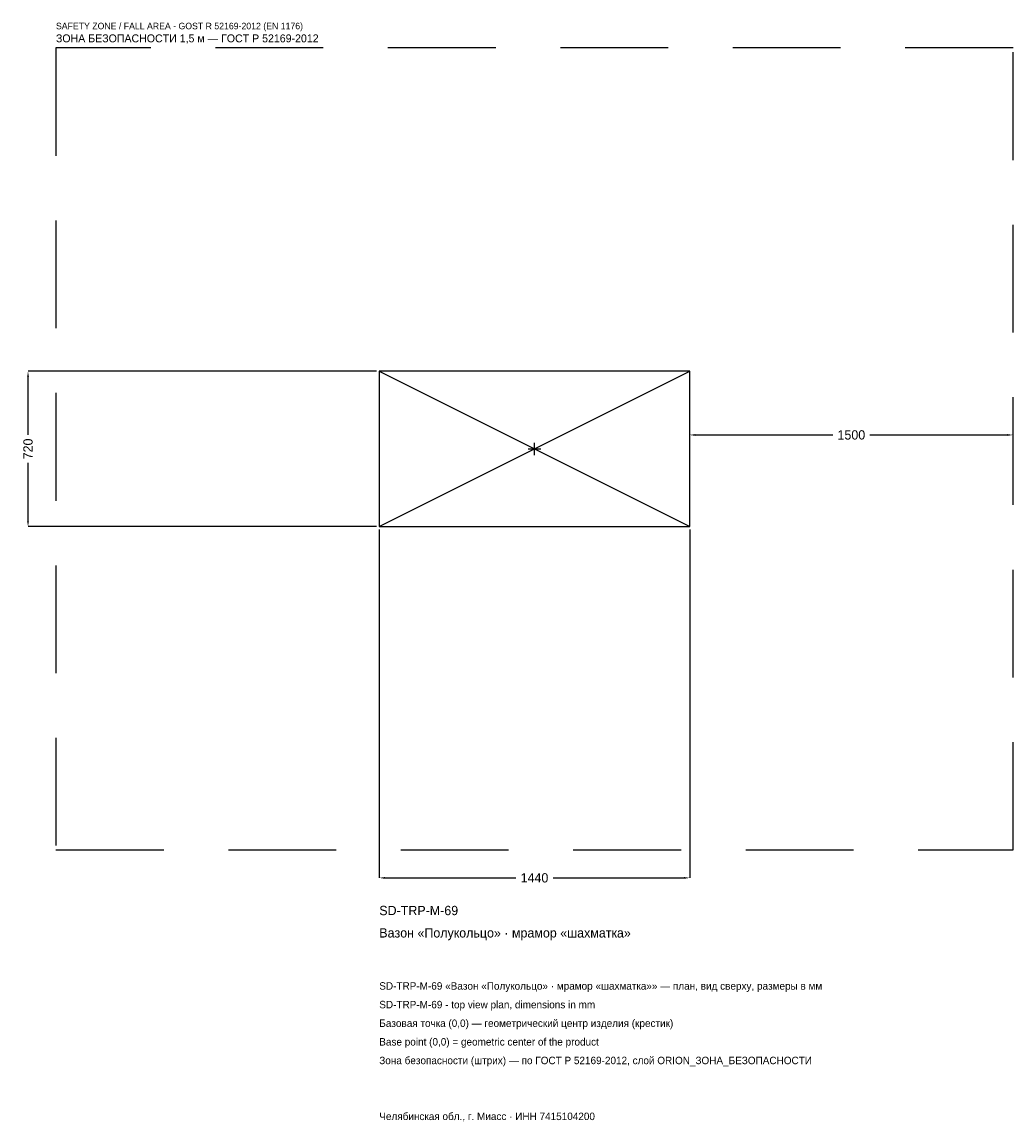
# Model space of a CAD drawing. Header units: metres. Extents: x -2378 to 2220, y -3122 to 1980.
import ezdxf

# ---------------------------------------------------------------- set-up
doc = ezdxf.new("R2010")
doc.units = ezdxf.units.M
doc.linetypes.add('DASHED', pattern=[800, 500, -300])
for name, color, linetype in [('ЗСК_ДАННЫЕ', 3, 'Continuous'), ('ЗСК_ЗОНА_БЕЗОПАСНОСТИ', 1, 'Continuous'), ('ЗСК_КОНТУР', 7, 'Continuous'), ('ЗСК_РАЗМЕРЫ', 8, 'Continuous')]:
    doc.layers.add(name, color=color, linetype=linetype)
doc.dimstyles.new('ORION', dxfattribs={"dimtxt": 43.2, "dimasz": 25.92, "dimexe": 1.25, "dimexo": 12.96, "dimtad": 1, "dimdec": 0, "dimcen": 2.5, "dimazin": 3, "dimtfac": 1, "dimtmove": 0, "dimatfit": 3})

# ---------------------------------------------------------------- blocks, each defined once
blk = doc.blocks.new('_CLOSEDFILLED')
at = {"color": 0, "linetype": 'BYBLOCK'}
blk.add_solid([(-1, 0.16), (0, 0), (-1, -0.16)], dxfattribs=at)
blk = doc.blocks.new('*D1')
for p, q in [((-720, -372.96), (-720, -1989.6)), ((720, -372.96), (720, -1989.6)), ((-694.08, -1989.6), (-86.4, -1989.6)), ((86.4, -1989.6), (694.08, -1989.6))]:
    blk.add_line(p, q)
at = {"layer": 'Defpoints'}
for p in [(-720, -360), (720, -360), (-720, -1989.6)]:
    blk.add_point(p, dxfattribs=at)
at = {"layer": 'ЗСК_РАЗМЕРЫ', "xscale": 25.919999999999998, "yscale": 25.919999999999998, "rotation": 180}
blk.add_blockref('_CLOSEDFILLED', (-720, -1989.6), dxfattribs=at)
at = {"layer": 'ЗСК_РАЗМЕРЫ', "xscale": 25.919999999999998, "yscale": 25.919999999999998}
blk.add_blockref('_CLOSEDFILLED', (720, -1989.6), dxfattribs=at)
at = {"layer": 'ЗСК_РАЗМЕРЫ', "insert": (0, -1989.6), "char_height": 43.2, "attachment_point": 5}
blk.add_mtext('1440', dxfattribs=at)
blk = doc.blocks.new('*D2')
for p, q in [((-732.96, 360), (-2349.6, 360)), ((-2349.6, 64.8), (-2349.6, 334.08)), ((-2349.6, -334.08), (-2349.6, -64.8)), ((-732.96, -360), (-2349.6, -360))]:
    blk.add_line(p, q)
at = {"layer": 'Defpoints'}
for p in [(-720, 360), (-2349.6, -360), (-720, -360)]:
    blk.add_point(p, dxfattribs=at)
at = {"layer": 'ЗСК_РАЗМЕРЫ', "xscale": 25.919999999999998, "yscale": 25.919999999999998}
for p, rotation in [((-2349.6, 360), 90), ((-2349.6, -360), 270)]:
    blk.add_blockref('_CLOSEDFILLED', p, dxfattribs=dict(at, rotation=rotation))
at = {"layer": 'ЗСК_РАЗМЕРЫ', "insert": (-2349.6, 0), "char_height": 43.2, "attachment_point": 5, "rotation": 90}
blk.add_mtext('720', dxfattribs=at)
blk = doc.blocks.new('*D3')
for p, q in [((720, 12.96), (720, 64.8)), ((745.92, 64.8), (1383.6, 64.8)), ((1556.4, 64.8), (2194.08, 64.8)), ((2220, 12.96), (2220, 64.8))]:
    blk.add_line(p, q)
at = {"layer": 'Defpoints'}
for p in [(720, 64.8), (720, 0), (2220, 0)]:
    blk.add_point(p, dxfattribs=at)
at = {"layer": 'ЗСК_РАЗМЕРЫ', "xscale": 25.919999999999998, "yscale": 25.919999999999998, "rotation": 180}
blk.add_blockref('_CLOSEDFILLED', (720, 64.8), dxfattribs=at)
at = {"layer": 'ЗСК_РАЗМЕРЫ', "xscale": 25.919999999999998, "yscale": 25.919999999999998}
blk.add_blockref('_CLOSEDFILLED', (2220, 64.8), dxfattribs=at)
at = {"layer": 'ЗСК_РАЗМЕРЫ', "insert": (1470, 64.8), "char_height": 43.2, "attachment_point": 5}
blk.add_mtext('1500', dxfattribs=at)
blk = doc.blocks.new('ОРИОН SD-TRP-M-69 Вазон Полукольцо · мрамор шахматка')
at = {"layer": 'ЗСК_ЗОНА_БЕЗОПАСНОСТИ', "linetype": 'DASHED'}
blk.add_lwpolyline([(-2220, -1860), (2220, -1860), (2220, 1860), (-2220, 1860)], close=True, dxfattribs=at)
at = {"layer": 'ЗСК_КОНТУР'}
for p, q in [((-720, -360), (720, 360)), ((-720, 360), (720, -360))]:
    blk.add_line(p, q, dxfattribs=at)
blk.add_lwpolyline([(-720, -360), (720, -360), (720, 360), (-720, 360)], close=True, dxfattribs=at)
at = {"layer": 'ЗСК_РАЗМЕРЫ'}
for p, q in [((-28.8, 0), (28.8, 0)), ((0, -28.8), (0, 28.8))]:
    blk.add_line(p, q, dxfattribs=at)
at = {"layer": 'ЗСК_ДАННЫЕ'}
for tag, p in [('АРТИКУЛ', (-720, -2162.4)), ('НАИМЕНОВАНИЕ', (-720, -2266.08))]:
    blk.add_attdef(tag, p, '', height=43.2, dxfattribs=at)
at = {"layer": 'ЗСК_ДАННЫЕ', "flags": 1}
for tag, p in [('ПРОИЗВОДИТЕЛЬ', (-720, -2369.76)), ('ТЕЛЕФОН', (-720, -2473.44)), ('САЙТ', (-720, -2680.8)), ('АДРЕС', (-720, -2784.48)), ('РЕКВИЗИТЫ', (-720, -2888.16)), ('ГАБАРИТЫ', (-720, -2991.84)), ('ЗОНА_БЕЗОПАСНОСТИ', (-720, -3095.52))]:
    blk.add_attdef(tag, p, '', height=43.2, dxfattribs=at)
at = {"layer": 'ЗСК_ЗОНА_БЕЗОПАСНОСТИ', "color": 1}
for s, height, p in [('SAFETY ZONE / FALL AREA - GOST R 52169-2012 (EN 1176)', 30.24, (-2220, 1946.4)), ('ЗОНА БЕЗОПАСНОСТИ 1,5 м — ГОСТ Р 52169-2012', 36.72, (-2220, 1885.92))]:
    blk.add_text(s, height=height, dxfattribs=at).set_placement(p)
at = {"layer": 'ЗСК_РАЗМЕРЫ'}
dim = blk.add_linear_dim(base=(-2349.6, -360), p1=(-720, -360), p2=(-720, 360), angle=90, dimstyle='ORION', dxfattribs=at)
dim.commit()
dim.dimension.update_dxf_attribs({"geometry": '*D2', "text_midpoint": (-2349.6, 0)})
for base, p1, p2, picture, middle in [((720, 64.8), (720, 0), (2220, 0), '*D3', (1470, 64.8)), ((-720, -1989.6), (-720, -360), (720, -360), '*D1', (0, -1989.6))]:
    dim = blk.add_linear_dim(base=base, p1=p1, p2=p2, dimstyle='ORION', dxfattribs=at)
    dim.commit()
    dim.dimension.update_dxf_attribs({"geometry": picture, "text_midpoint": middle})

msp = doc.modelspace()

# ---------------------------------------------------------------- block references
msp.add_blockref('ОРИОН SD-TRP-M-69 Вазон Полукольцо · мрамор шахматка', (0, 0)).add_auto_attribs({'АРТИКУЛ': 'SD-TRP-M-69', 'НАИМЕНОВАНИЕ': 'Вазон «Полукольцо» · мрамор «шахматка»'})

# ---------------------------------------------------------------- texts
at = {"layer": 'ЗСК_ДАННЫЕ', "color": 3}
for s, p in [('SD-TRP-M-69 «Вазон «Полукольцо» · мрамор «шахматка»» — план, вид сверху, размеры в мм', (-720, -2508)), ('SD-TRP-M-69 - top view plan, dimensions in mm', (-720, -2594.4)), ('Челябинская обл., г. Миасс · ИНН 7415104200', (-720, -3112.8))]:
    msp.add_text(s, height=34.56, dxfattribs=at).set_placement(p)
at = {"layer": 'ЗСК_ДАННЫЕ', "color": 7}
for s, p in [('Базовая точка (0,0) — геометрический центр изделия (крестик)', (-720, -2680.8)), ('Base point (0,0) = geometric center of the product', (-720, -2767.2))]:
    msp.add_text(s, height=34.56, dxfattribs=at).set_placement(p)
at = {"layer": 'ЗСК_ДАННЫЕ', "color": 1}
msp.add_text('Зона безопасности (штрих) — по ГОСТ Р 52169-2012, слой ORION_ЗОНА_БЕЗОПАСНОСТИ', height=34.56, dxfattribs=at).set_placement((-720, -2853.6))

doc.saveas('drawing.dxf')
